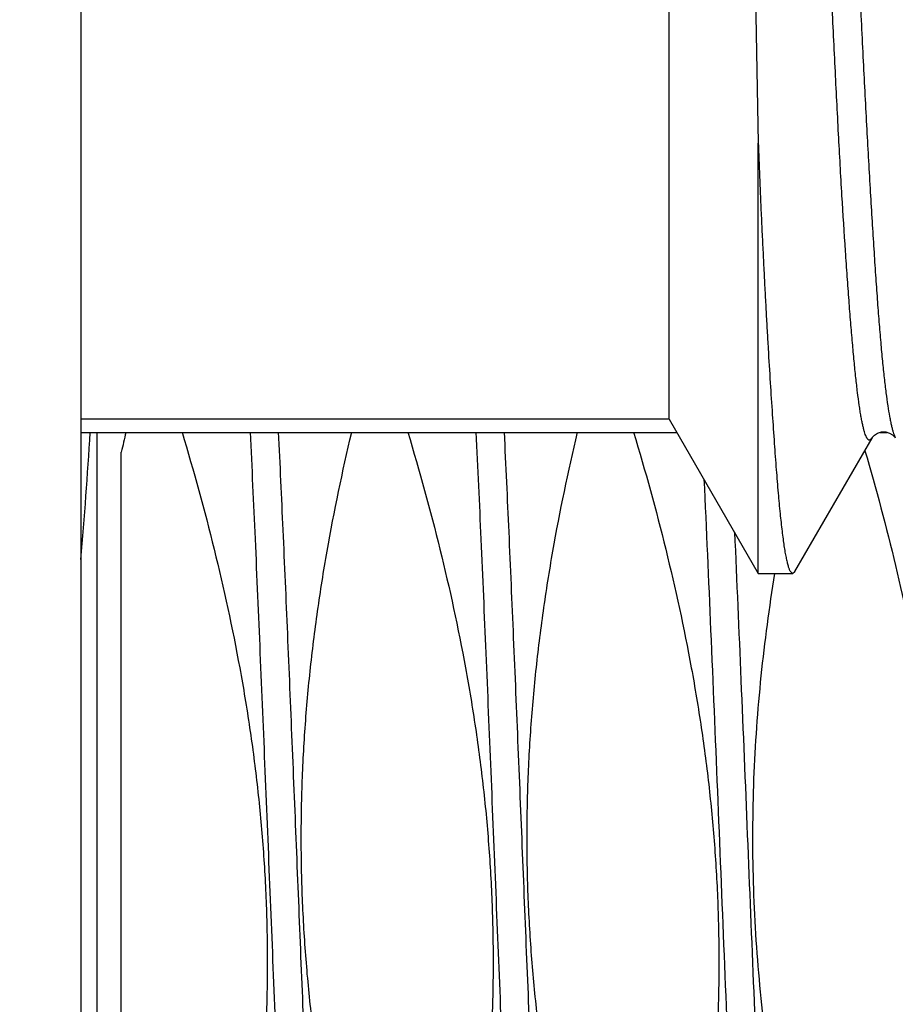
# Model space of a CAD drawing. Header units: inches. Extents: x 0 to 22, y 0 to 17.
# Tile 13 of 98: x 2.332 to 2.44, y 9.708 to 9.829. Entities that reach past the tile are written whole.
import ezdxf

# ---------------------------------------------------------------- set-up
doc = ezdxf.new("R2010")
doc.units = ezdxf.units.IN
doc.header["$LTSCALE"] = 1.21
doc.header["$MEASUREMENT"] = 0
doc.layers.get('0').update_dxf_attribs({"linetype": 'CONTINUOUS'})
doc.layers.add('DIMENSIONS', color=7, linetype='CONTINUOUS')
doc.styles.get("Standard").update_dxf_attribs({"font": 'txt', "width": 0.8})
doc.dimstyles.new('DIMSTYLE_1', dxfattribs={"dimtxt": 0.125, "dimasz": 0.18, "dimexe": 0.125, "dimexo": 0.0625, "dimgap": 0.03125, "dimtad": 0, "dimtih": 1, "dimtoh": 1, "dimzin": 4, "dimdsep": 46, "dimtxsty": 'STANDARD', "dimblk": '_FILLED', "dimblk1": '_FILLED', "dimblk2": '_FILLED', "dimcen": 0.09, "dimadec": 0, "dimazin": 0, "dimtp": 0.01, "dimtm": 0.01, "dimtfac": 1, "dimtofl": 0, "dimtmove": 0, "dimatfit": 3, "dimldrblk": '_FILLED', "dimfxl": 1, "dimtolj": 1, "dimtzin": 4, "dimarcsym": 0})

# ---------------------------------------------------------------- blocks, each defined once
blk = doc.blocks.new('*D36')
at = {"layer": 'DIMENSIONS', "color": 2, "linetype": 'CONTINUOUS'}
for p, q in [((2.8103175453, 9.7619729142), (2.8103175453, 12.026674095)), ((2.6601298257, 9.5710982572), (2.8103175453, 9.7619729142)), ((2.6601298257, 9.241530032), (2.6601298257, 9.5710982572))]:
    blk.add_line(p, q, dxfattribs=at)
at = {"layer": 'DIMENSIONS', "color": 2, "linetype": 'CONTINUOUS', "insert": (2.7478175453, 12.089174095), "char_height": 0.125, "width": 1.025, "attachment_point": 1, "rotation": 90, "line_spacing_factor": 0.9}
blk.add_mtext('.44{\\Ftxt.shx;\\W1.000000;\\H0.125000; }[11.1]', dxfattribs=at)
blk = doc.blocks.new('_FILLED')
at = {"color": 0, "linetype": 'BYBLOCK'}
blk.add_solid([(0, 0), (-1, 0.1736111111), (-1, -0.1736111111)], dxfattribs=at)

msp = doc.modelspace()

# ---------------------------------------------------------------- linework, layer by layer
at = {"color": 7, "linetype": 'CONTINUOUS'}
for p, q in [((2.3399959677, 11.575174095), (2.3399959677, 7.453264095)), ((2.4123817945, 9.7800144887), (2.4123817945, 9.9920144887)), ((2.4219780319, 9.8860144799), (2.4233520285, 9.8139650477)), ((2.4233514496, 9.7610144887), (2.4233514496, 9.8139655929)), ((2.4123817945, 9.7800144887), (2.3399959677, 9.7800144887)), ((2.4123817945, 9.7800144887), (2.4233514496, 9.7610144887)), ((2.3399959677, 9.778376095), (2.4133277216, 9.778376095)), ((2.3419959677, 9.778376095), (2.3419959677, 9.548864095)), ((2.4278539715, 9.7612586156), (2.43735096, 9.7776707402)), ((2.4373710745, 9.7777066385), (2.43735096, 9.7776707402)), ((2.4383579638, 9.778376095), (2.439212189, 9.778376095)), ((2.4402008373, 9.7777229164), (2.4402051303, 9.7777153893)), ((2.3449959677, 9.6814979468), (2.3449959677, 9.7759438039)), ((2.4233514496, 9.7610144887), (2.4275745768, 9.7610144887)), ((2.4272641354, 9.761291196), (2.4275745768, 9.7610144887)), ((2.4275745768, 9.7610144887), (2.4278544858, 9.7612586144))]:
    msp.add_line(p, q, dxfattribs=at)
at = {"color": 9, "linetype": 'CONTINUOUS'}
for p, q in [((2.4373510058, 9.7776707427), (2.4370575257, 9.7774027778)), ((2.440156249, 9.7778129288), (2.4402055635, 9.7777157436))]:
    msp.add_line(p, q, dxfattribs=at)
at = {"color": 7, "linetype": 'CONTINUOUS'}
for points in [[(2.4373623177, 9.7777116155), (2.4373697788, 9.7777244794), (2.4374411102, 9.7778248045), (2.4376314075, 9.7780188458)], [(2.4376314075, 9.7780188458), (2.4379970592, 9.7782588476), (2.4385065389, 9.7784243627), (2.4390259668, 9.7784302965), (2.439506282, 9.7782904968), (2.4398656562, 9.7780779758), (2.4400801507, 9.7778820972), (2.440179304, 9.7777568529), (2.4402008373, 9.7777229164)]]:
    msp.add_lwpolyline(points, dxfattribs=at)
for centre, radius, start, end in [((1.8159221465, 9.8089518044), 0.5261277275, 354.9595040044, 356.6683906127), ((2.6123421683, 9.7151907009), 0.2741622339, 166.6753543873, 167.1972413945)]:
    msp.add_arc(centre, radius, start, end, dxfattribs=at)
at = {"color": 9, "linetype": 'CONTINUOUS'}
for points, knots in [([(2.4370575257, 9.7774027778), (2.4370396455, 9.7774007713), (2.4370021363, 9.7774020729), (2.436946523, 9.7774207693), (2.436891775, 9.7774553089), (2.436837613, 9.7775051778), (2.4367837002, 9.777570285), (2.436729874, 9.7776506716), (2.436676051, 9.7777463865), (2.4366002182, 9.7779029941), (2.4365073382, 9.778138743), (2.4364008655, 9.7784694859), (2.4362945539, 9.7788616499), (2.4361884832, 9.7793151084), (2.4360827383, 9.7798297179), (2.4359774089, 9.7804052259), (2.4358724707, 9.7810412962), (2.4357271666, 9.7820084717), (2.4355485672, 9.7833662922), (2.4353417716, 9.785172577), (2.4351346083, 9.7872110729), (2.4349265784, 9.7894782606), (2.4347168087, 9.7919700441), (2.4345040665, 9.7946810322), (2.434289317, 9.797604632), (2.4339927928, 9.8019048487), (2.4336261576, 9.8077522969), (2.4332067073, 9.8152957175), (2.4327921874, 9.8234870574), (2.4323766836, 9.8322509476), (2.4319546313, 9.8415106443), (2.4315272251, 9.8511839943), (2.4310974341, 9.8611818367), (2.4306743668, 9.8714092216), (2.4302567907, 9.8817703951), (2.4299087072, 9.8904453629), (2.4296271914, 9.8973811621), (2.4293449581, 9.9042479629), (2.4289915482, 9.9127049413), (2.4285643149, 9.9226458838), (2.4281401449, 9.9322456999), (2.4277205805, 9.9414203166), (2.42736607, 9.9487634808), (2.4270804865, 9.954366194), (2.4268685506, 9.9583419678), (2.4266554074, 9.9621518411), (2.4264430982, 9.9657848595), (2.4262305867, 9.9692303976), (2.4260171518, 9.9724793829), (2.4258043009, 9.975524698), (2.4255921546, 9.9783608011), (2.4253804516, 9.9809829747), (2.4251697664, 9.9833870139), (2.4249598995, 9.9855690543), (2.4247499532, 9.9875253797), (2.4245400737, 9.9892520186), (2.4243589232, 9.9905444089), (2.4242120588, 9.9914594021), (2.4241066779, 9.9920561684), (2.4240013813, 9.9925921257), (2.4238961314, 9.9930668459), (2.4237909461, 9.99347984), (2.4236858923, 9.9938306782), (2.4235810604, 9.9941188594), (2.4235033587, 9.9942867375), (2.4234631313, 9.9943587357)], [0, 0, 0, 0, 0.0002479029, 0.0005084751, 0.0007993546, 0.0011333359, 0.0015188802, 0.0019614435, 0.0024645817, 0.0030306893, 0.0043577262, 0.0059513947, 0.0078162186, 0.009954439, 0.0123669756, 0.0150540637, 0.0180151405, 0.021249, 0.0285292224, 0.0368831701, 0.0462982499, 0.0567601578, 0.0682518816, 0.0807518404, 0.0942274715, 0.1086423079, 0.1401417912, 0.1749523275, 0.212737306, 0.2531481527, 0.2958388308, 0.340452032, 0.3865598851, 0.4337186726, 0.4814878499, 0.5294344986, 0.5533406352, 0.5771296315, 0.6241268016, 0.6699645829, 0.7142247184, 0.7565243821, 0.7965066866, 0.8155182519, 0.8338200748, 0.8513635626, 0.8680936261, 0.8839620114, 0.8989271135, 0.9129552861, 0.9260233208, 0.9381126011, 0.9492015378, 0.959273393, 0.968315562, 0.9763102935, 0.9832376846, 0.9862948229, 0.9890782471, 0.9915868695, 0.9938199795, 0.9957770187, 0.997457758, 0.9988636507, 1, 1, 1, 1]), ([(2.4263170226, 9.994356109), (2.4263334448, 9.9943843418), (2.4263659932, 9.9944359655), (2.4264186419, 9.9945032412), (2.4264716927, 9.9945546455), (2.426525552, 9.9945900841), (2.4265806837, 9.994608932), (2.4266367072, 9.9946100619), (2.4266923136, 9.9945933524), (2.4267469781, 9.9945598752), (2.4268011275, 9.994510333), (2.4268551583, 9.9944448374), (2.426909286, 9.9943633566), (2.4269863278, 9.9942248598), (2.4270808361, 9.9940096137), (2.4271895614, 9.9937014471), (2.4272990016, 9.9933295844), (2.4274089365, 9.9928942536), (2.4275191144, 9.9923956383), (2.4276293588, 9.9918340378), (2.4277395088, 9.9912097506), (2.4278924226, 9.9902538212), (2.4280793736, 9.9889037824), (2.4282925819, 9.9870995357), (2.4285033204, 9.9850548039), (2.4287124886, 9.9827752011), (2.4289214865, 9.9802667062), (2.4291312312, 9.9775353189), (2.4293429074, 9.974586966), (2.4295579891, 9.9714272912), (2.4298568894, 9.9668106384), (2.4302316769, 9.9605681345), (2.4305892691, 9.9540261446), (2.4308730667, 9.9484547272), (2.4310876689, 9.9440471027), (2.431300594, 9.9395023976), (2.4315128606, 9.9348317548), (2.431724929, 9.9300461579), (2.4319365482, 9.9251568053), (2.4321517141, 9.9201749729), (2.4323701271, 9.9151112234), (2.4325846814, 9.9099763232), (2.4327998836, 9.9047827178), (2.4330185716, 9.8995439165), (2.4332367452, 9.8942729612), (2.4334543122, 9.8889826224), (2.4337438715, 9.8819264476), (2.4341031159, 9.8731510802), (2.4345319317, 9.8627318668), (2.4349569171, 9.852532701), (2.4353803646, 9.8426544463), (2.4358066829, 9.8331941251), (2.4362403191, 9.8242401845), (2.43667833, 9.8158721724), (2.4370490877, 9.809299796), (2.4373428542, 9.8043924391), (2.4375550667, 9.8009967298), (2.43776516, 9.7978036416), (2.4379745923, 9.7948211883), (2.4381843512, 9.7920571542), (2.4383954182, 9.7895191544), (2.4386094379, 9.7872135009), (2.4388263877, 9.7851446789), (2.4390454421, 9.7833159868), (2.4392649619, 9.7817305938), (2.4394549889, 9.7805642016), (2.4396090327, 9.7797561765), (2.4397181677, 9.7792434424), (2.4398263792, 9.7787941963), (2.4399334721, 9.7784086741), (2.4400393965, 9.7780870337), (2.4401166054, 9.7778965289), (2.440156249, 9.7778129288)], [0, 0, 0, 0, 0.000449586, 0.0008388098, 0.0011733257, 0.0014621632, 0.0017193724, 0.0019646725, 0.0022207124, 0.0025076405, 0.0028398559, 0.0032265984, 0.0036736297, 0.0041845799, 0.0054064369, 0.006903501, 0.0086806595, 0.0107401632, 0.0130828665, 0.0157088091, 0.0186175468, 0.0218084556, 0.0290339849, 0.0373761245, 0.0468155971, 0.0573279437, 0.0688861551, 0.0814643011, 0.0950359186, 0.1095745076, 0.1250577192, 0.1587169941, 0.1956566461, 0.2152420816, 0.2355068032, 0.2563993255, 0.2778684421, 0.2998644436, 0.3223375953, 0.3452332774, 0.3685031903, 0.3921047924, 0.4159767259, 0.440054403, 0.4642795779, 0.4885934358, 0.5129373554, 0.5614894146, 0.6094873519, 0.6564790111, 0.7020025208, 0.7455861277, 0.7868321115, 0.8253974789, 0.8609290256, 0.8774442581, 0.8930680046, 0.9077620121, 0.9214919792, 0.9342223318, 0.9459180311, 0.9565476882, 0.9660954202, 0.9745506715, 0.981898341, 0.9881252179, 0.9908150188, 0.9932204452, 0.9953403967, 0.9971748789, 0.9987264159, 1, 1, 1, 1]), ([(2.3608401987, 9.7784176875), (2.3610508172, 9.7740293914), (2.3614664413, 9.7649732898), (2.3620677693, 9.7510574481), (2.3626695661, 9.7365719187), (2.3632715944, 9.7217900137), (2.363873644, 9.7069906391), (2.3643794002, 9.6947734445), (2.3647870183, 9.6852004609), (2.3650900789, 9.6782507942), (2.365393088, 9.671502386), (2.3656960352, 9.664987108), (2.365998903, 9.6587357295), (2.3663016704, 9.6527777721), (2.3666043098, 9.6471413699), (2.3669067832, 9.6418531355), (2.3672090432, 9.6369380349), (2.3675110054, 9.6324192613), (2.3678126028, 9.6283181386), (2.3680710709, 9.6251711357), (2.3682798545, 9.622876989), (2.3684312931, 9.6213281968), (2.3685826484, 9.6198969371), (2.3687338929, 9.6185848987), (2.3688850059, 9.6173936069), (2.3690359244, 9.6163244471), (2.3691866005, 9.6153786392), (2.3693368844, 9.6145571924), (2.3694867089, 9.6138609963), (2.3696171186, 9.6133608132), (2.3697238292, 9.6130250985), (2.3697991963, 9.6128195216), (2.3698744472, 9.6126455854), (2.3699495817, 9.6125031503), (2.370024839, 9.6123919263), (2.370100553, 9.612311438), (2.3701682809, 9.6122685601), (2.3702218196, 9.6122533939), (2.3702606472, 9.6122507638), (2.3702994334, 9.6122565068), (2.3703530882, 9.612276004), (2.3704204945, 9.6123241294), (2.3704960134, 9.6124102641), (2.3705413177, 9.6124807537), (2.3705643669, 9.6125205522)], [0, 0, 0, 0, 0.0788736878, 0.1627547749, 0.2500638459, 0.3391563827, 0.4283540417, 0.515976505, 0.5586792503, 0.6003733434, 0.6408622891, 0.6799553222, 0.7174683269, 0.7532247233, 0.787056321, 0.8188041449, 0.8483192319, 0.8754634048, 0.900110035, 0.9221448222, 0.9321506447, 0.9414667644, 0.9500826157, 0.9579889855, 0.9651773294, 0.9716406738, 0.9773730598, 0.9823704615, 0.9866309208, 0.9901559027, 0.9916448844, 0.9929536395, 0.9940852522, 0.9950448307, 0.9958409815, 0.9964890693, 0.9970178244, 0.9972537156, 0.9974815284, 0.9977112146, 0.9979524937, 0.9985003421, 0.9991743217, 1, 1, 1, 1]), ([(2.3643043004, 9.7784176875), (2.3644970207, 9.7744023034), (2.3648780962, 9.7661301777), (2.3654307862, 9.7534271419), (2.3659838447, 9.7402065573), (2.3665371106, 9.7266785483), (2.3670904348, 9.7130581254), (2.367643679, 9.6995617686), (2.3681966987, 9.6864039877), (2.3687492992, 9.6737939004), (2.3693012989, 9.6619319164), (2.369771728, 9.6526017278), (2.3701520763, 9.6456521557), (2.3704298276, 9.640874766), (2.3707074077, 9.6364155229), (2.3709847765, 9.6322921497), (2.3712618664, 9.6285210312), (2.3715385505, 9.6251171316), (2.3718147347, 9.622093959), (2.3720527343, 9.6198190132), (2.3722457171, 9.6181987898), (2.3723844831, 9.6171353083), (2.3725230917, 9.6161749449), (2.372661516, 9.6153186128), (2.3727996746, 9.6145671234), (2.3729374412, 9.613921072), (2.3730746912, 9.6133810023), (2.3731756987, 9.6130591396), (2.3732280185, 9.6129171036)], [0, 0, 0, 0, 0.0727330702, 0.1498241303, 0.2300504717, 0.3121392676, 0.3947879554, 0.4766849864, 0.5565308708, 0.6330588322, 0.7050552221, 0.7713790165, 0.8020815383, 0.8309802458, 0.8579610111, 0.8829175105, 0.9057517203, 0.9263744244, 0.9447057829, 0.9606760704, 0.9677571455, 0.9742268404, 0.9800800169, 0.9853121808, 0.9899204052, 0.993903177, 0.9972613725, 1, 1, 1, 1]), ([(2.3886189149, 9.7783819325), (2.3888294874, 9.7739935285), (2.3892450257, 9.7649375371), (2.3898462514, 9.7510223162), (2.390447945, 9.7365382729), (2.3910498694, 9.7217585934), (2.3916518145, 9.7069620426), (2.3921574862, 9.694747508), (2.3925650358, 9.6851768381), (2.3928680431, 9.6782289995), (2.3931709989, 9.6714824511), (2.3934738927, 9.6649690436), (2.3937767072, 9.6587195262), (2.3940794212, 9.6527634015), (2.3943820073, 9.6471287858), (2.3946844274, 9.6418422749), (2.394986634, 9.636928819), (2.3952885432, 9.6324115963), (2.3955900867, 9.6283119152), (2.3958485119, 9.6251660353), (2.3960572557, 9.6228727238), (2.3962086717, 9.6213244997), (2.3963599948, 9.6198937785), (2.396511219, 9.6185822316), (2.3966622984, 9.6173914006), (2.3968131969, 9.6163226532), (2.3969638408, 9.6153772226), (2.3971141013, 9.6145561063), (2.3972638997, 9.6138602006), (2.3973942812, 9.6133602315), (2.3975009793, 9.6130246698), (2.3975763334, 9.6128191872), (2.3976515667, 9.612645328), (2.397726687, 9.6125029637), (2.3978019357, 9.6123918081), (2.3978776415, 9.6123113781), (2.3979453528, 9.6122685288), (2.3979988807, 9.6122533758), (2.3980377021, 9.6122507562), (2.3980764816, 9.6122565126), (2.3981301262, 9.6122760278), (2.3981975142, 9.6123241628), (2.3982730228, 9.612410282), (2.398318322, 9.6124807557), (2.3983413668, 9.6125205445)], [0, 0, 0, 0, 0.0788924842, 0.162787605, 0.250106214, 0.3392042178, 0.4284037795, 0.5160251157, 0.5587263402, 0.6004183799, 0.6409048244, 0.6799949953, 0.7175048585, 0.7532579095, 0.7870860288, 0.8188303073, 0.8483418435, 0.8754825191, 0.9001257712, 0.9221573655, 0.9321617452, 0.9414763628, 0.9500909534, 0.9579959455, 0.9651831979, 0.9716453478, 0.9773767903, 0.9823732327, 0.98663289, 0.9901571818, 0.9916457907, 0.992954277, 0.9940857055, 0.9950450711, 0.9958409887, 0.9964889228, 0.9970176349, 0.9972535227, 0.9974813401, 0.9977110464, 0.9979523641, 0.9985003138, 0.9991743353, 1, 1, 1, 1]), ([(2.3920830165, 9.7783819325), (2.3922791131, 9.7742952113), (2.3926667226, 9.7658735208), (2.3932286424, 9.7529393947), (2.3937909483, 9.7394780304), (2.3943534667, 9.7257106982), (2.3949160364, 9.7118636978), (2.3954785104, 9.6981646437), (2.3960407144, 9.6848387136), (2.3966024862, 9.6721049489), (2.3970794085, 9.6619598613), (2.3974644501, 9.6542961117), (2.3977470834, 9.6489432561), (2.3980295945, 9.6438862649), (2.3983119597, 9.6391459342), (2.3985941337, 9.634741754), (2.3988760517, 9.6306918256), (2.3991576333, 9.6270127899), (2.3994387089, 9.6237197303), (2.3997191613, 9.6208261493), (2.3999615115, 9.6186710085), (2.4001585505, 9.6171560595), (2.400299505, 9.6161782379), (2.4004402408, 9.6153080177), (2.4005806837, 9.6145462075), (2.400720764, 9.613893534), (2.4008423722, 9.6134193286), (2.4009415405, 9.6130959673), (2.4010119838, 9.6128937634), (2.4010823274, 9.612719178), (2.4011327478, 9.6126136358), (2.4011583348, 9.6125658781)], [0, 0, 0, 0, 0.0738702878, 0.1522135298, 0.2337446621, 0.3171259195, 0.4009889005, 0.4839572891, 0.5646695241, 0.6418013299, 0.7140877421, 0.7480400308, 0.7803440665, 0.8108675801, 0.8394857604, 0.8660817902, 0.8905473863, 0.9127833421, 0.9327000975, 0.9502184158, 0.9652702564, 0.9718535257, 0.9778003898, 0.9831065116, 0.9877684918, 0.9917849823, 0.9951570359, 0.9966030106, 0.9978905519, 0.9990217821, 1, 1, 1, 1]), ([(2.4166669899, 9.7726280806), (2.4169541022, 9.7664268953), (2.4175157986, 9.7536404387), (2.4183256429, 9.7341126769), (2.4191360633, 9.7141253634), (2.4199462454, 9.6943718), (2.4206332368, 9.6783689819), (2.4211912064, 9.6661967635), (2.4216010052, 9.6577277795), (2.4220104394, 9.6498075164), (2.4224193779, 9.6425048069), (2.4228276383, 9.6358830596), (2.423116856, 9.6317037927), (2.4232639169, 9.6297378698)], [0, 0, 0, 0, 0.1301920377, 0.2684184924, 0.4098927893, 0.5497150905, 0.6830431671, 0.7458162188, 0.8052615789, 0.8608642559, 0.9121432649, 0.9586550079, 1, 1, 1, 1]), ([(2.4204279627, 9.7661042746), (2.4206997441, 9.7600339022), (2.4212331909, 9.747607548), (2.4220080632, 9.728740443), (2.4227832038, 9.7096240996), (2.4235579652, 9.6908634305), (2.4242152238, 9.6757229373), (2.4247485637, 9.6642326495), (2.4251400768, 9.656243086), (2.4255312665, 9.6487657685), (2.4259220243, 9.6418599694), (2.4263121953, 9.6355803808), (2.4265879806, 9.6316099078), (2.4267280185, 9.6297378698)], [0, 0, 0, 0, 0.1335330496, 0.2733263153, 0.4149634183, 0.5539692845, 0.6859525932, 0.7479959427, 0.8067456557, 0.8617376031, 0.9125380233, 0.9587461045, 1, 1, 1, 1])]:
    msp.add_open_spline(points, degree=3, knots=knots, dxfattribs=at)
at = {"color": 7, "linetype": 'CONTINUOUS'}
for points, knots in [([(2.4233514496, 9.8139655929), (2.4233908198, 9.8130281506), (2.42346341, 9.8111722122), (2.4235506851, 9.8088644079), (2.423624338, 9.8070476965), (2.4237016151, 9.8052718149), (2.4238042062, 9.8030916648), (2.4239315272, 9.8005241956), (2.4240564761, 9.7980227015), (2.424180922, 9.7955892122), (2.424306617, 9.7932256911), (2.424433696, 9.7909339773), (2.4246009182, 9.7880267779), (2.4248088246, 9.7845848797), (2.4250613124, 9.7806928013), (2.4253072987, 9.777126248), (2.4255461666, 9.7738962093), (2.4257810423, 9.7710127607), (2.4260150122, 9.768484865), (2.4262188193, 9.7666050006), (2.4263863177, 9.7652852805), (2.4265070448, 9.7644342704), (2.4266286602, 9.7636772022), (2.4267512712, 9.763014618), (2.4268745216, 9.76244698), (2.4269818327, 9.7620344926), (2.4270695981, 9.7617531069), (2.4271322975, 9.7615769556), (2.4271953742, 9.7614247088), (2.4272409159, 9.761332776), (2.4272641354, 9.761291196)], [0, 0, 0, 0, 0.0532226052, 0.1053569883, 0.1310021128, 0.1563587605, 0.2061877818, 0.2548060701, 0.3021755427, 0.3482601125, 0.3930242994, 0.4364339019, 0.4784555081, 0.558205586, 0.6320282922, 0.6996942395, 0.7609957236, 0.8157492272, 0.8637950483, 0.9049983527, 0.9229999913, 0.9392536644, 0.9537524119, 0.9664917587, 0.9774713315, 0.9866961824, 0.9906563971, 0.9941879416, 0.997298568, 1, 1, 1, 1]), ([(2.3524670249, 9.7783828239), (2.3538977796, 9.7736157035), (2.3565463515, 9.7640157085), (2.3591920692, 9.751848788), (2.3608267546, 9.7420276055), (2.3617934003, 9.734622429), (2.3624844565, 9.7271863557), (2.3628880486, 9.7197290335), (2.3629974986, 9.7122615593), (2.3628120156, 9.7047956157), (2.3623367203, 9.6973425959), (2.3615820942, 9.6899128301), (2.3605628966, 9.6825148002), (2.3588751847, 9.672702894), (2.3572682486, 9.6654065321), (2.3560725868, 9.6605752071)], [0, 0, 0, 0, 0.1249953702, 0.2499857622, 0.3124879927, 0.3749901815, 0.4374923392, 0.4999944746, 0.5624965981, 0.6249987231, 0.6875008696, 0.7500030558, 0.8125053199, 0.8750076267, 1, 1, 1, 1]), ([(2.378459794, 9.6605752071), (2.3769879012, 9.6653317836), (2.3742478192, 9.6749096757), (2.3714615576, 9.6870495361), (2.3696991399, 9.6968523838), (2.3686298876, 9.7042462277), (2.3678306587, 9.7116742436), (2.3673150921, 9.7191274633), (2.3670919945, 9.7265952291), (2.3671644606, 9.7340659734), (2.3675296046, 9.7415280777), (2.3681788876, 9.7489706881), (2.3690990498, 9.7563846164), (2.3706644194, 9.7662206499), (2.3721913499, 9.7735374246), (2.3733388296, 9.7783823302)], [0, 0, 0, 0, 0.1249958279, 0.2499870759, 0.3124892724, 0.3749914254, 0.4374935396, 0.4999956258, 0.5624976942, 0.6249997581, 0.6875018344, 0.7500039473, 0.8125061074, 0.8750083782, 1, 1, 1, 1]), ([(2.3802440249, 9.7783828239), (2.3816747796, 9.7736157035), (2.3843233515, 9.7640157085), (2.3869690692, 9.751848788), (2.3886037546, 9.7420276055), (2.3895704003, 9.734622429), (2.3902614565, 9.7271863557), (2.3906650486, 9.7197290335), (2.3907744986, 9.7122615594), (2.3905890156, 9.7047956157), (2.3901137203, 9.6973425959), (2.3893590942, 9.6899128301), (2.3883398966, 9.6825148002), (2.3866521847, 9.672702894), (2.3850452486, 9.6654065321), (2.3838495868, 9.6605752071)], [0, 0, 0, 0, 0.1249953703, 0.2499857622, 0.3124879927, 0.3749901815, 0.4374923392, 0.4999944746, 0.5624965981, 0.624998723, 0.6875008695, 0.7500030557, 0.8125053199, 0.8750076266, 1, 1, 1, 1]), ([(2.406236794, 9.6605752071), (2.4047649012, 9.6653317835), (2.4020248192, 9.6749096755), (2.3992385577, 9.6870495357), (2.39747614, 9.6968523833), (2.3964068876, 9.7042462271), (2.3956076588, 9.711674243), (2.3950920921, 9.7191274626), (2.3948689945, 9.7265952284), (2.3949414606, 9.7340659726), (2.3953066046, 9.7415280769), (2.3959558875, 9.7489706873), (2.3968760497, 9.7563846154), (2.3984414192, 9.7662206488), (2.3999683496, 9.7735374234), (2.4011158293, 9.7783823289)], [0, 0, 0, 0, 0.1249958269, 0.2499870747, 0.3124892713, 0.3749914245, 0.437493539, 0.4999956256, 0.5624976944, 0.6249997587, 0.6875018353, 0.7500039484, 0.8125061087, 0.8750083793, 1, 1, 1, 1]), ([(2.4080210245, 9.7783828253), (2.4094517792, 9.7736157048), (2.4121003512, 9.7640157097), (2.414746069, 9.751848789), (2.4163807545, 9.7420276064), (2.4173474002, 9.7346224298), (2.4180384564, 9.7271863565), (2.4184420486, 9.7197290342), (2.4185514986, 9.71226156), (2.4183660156, 9.7047956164), (2.4178907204, 9.6973425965), (2.4171360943, 9.6899128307), (2.4161168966, 9.6825148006), (2.4144291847, 9.6727028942), (2.4128222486, 9.6654065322), (2.4116265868, 9.6605752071)], [0, 0, 0, 0, 0.1249953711, 0.2499857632, 0.3124879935, 0.3749901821, 0.4374923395, 0.4999944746, 0.5624965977, 0.6249987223, 0.6875008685, 0.7500030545, 0.8125053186, 0.8750076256, 1, 1, 1, 1]), ([(2.4364697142, 9.7761152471), (2.4378383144, 9.771432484), (2.4403633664, 9.7620030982), (2.4428621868, 9.7500568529), (2.4443892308, 9.7404178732), (2.4452816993, 9.7331523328), (2.4459067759, 9.7258588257), (2.4462541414, 9.7185467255), (2.4463184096, 9.7112266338), (2.4460996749, 9.7039095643), (2.4456034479, 9.6966061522), (2.4448400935, 9.6893259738), (2.4438238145, 9.6820768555), (2.4421543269, 9.6724618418), (2.4405755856, 9.6653109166), (2.4394035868, 9.6605752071)], [0, 0, 0, 0, 0.1249949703, 0.2499852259, 0.3124874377, 0.3749896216, 0.4374917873, 0.4999939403, 0.5624960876, 0.6249982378, 0.6875004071, 0.750002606, 0.8125048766, 0.8750071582, 1, 1, 1, 1]), ([(2.434013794, 9.6605752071), (2.4327600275, 9.6646268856), (2.4304004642, 9.6727772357), (2.4274001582, 9.6851464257), (2.4254342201, 9.6955716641), (2.4242315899, 9.7039696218), (2.423524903, 9.7102935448), (2.4230223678, 9.7166369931), (2.4227302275, 9.7229936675), (2.4226518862, 9.729356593), (2.4227876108, 9.7357185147), (2.423134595, 9.742072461), (2.4238710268, 9.7505239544), (2.424719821, 9.7568337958), (2.4254028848, 9.7610194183)], [0, 0, 0, 0, 0.1249984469, 0.249994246, 0.3749872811, 0.4374898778, 0.4999925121, 0.5624951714, 0.6249978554, 0.687500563, 0.7500032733, 0.8125059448, 0.8750085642, 1, 1, 1, 1])]:
    msp.add_open_spline(points, degree=3, knots=knots, dxfattribs=at)

# ---------------------------------------------------------------- dimensions: what is measured, and where the dimension line sits
at = {"layer": 'DIMENSIONS', "color": 2, "linetype": 'CONTINUOUS'}
dim = msp.add_ordinate_dim(feature_location=(2.6601298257, 9.241530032), offset=(0.15018771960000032, 2.7851440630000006), dtype=0, origin=(2.2249959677, 9.107530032), dimstyle='DIMSTYLE_1', dxfattribs=at)
dim.commit()
dim.dimension.update_dxf_attribs({"geometry": '*D36', "text_midpoint": (2.8103175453, 12.601674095)})

doc.saveas('drawing.dxf')
